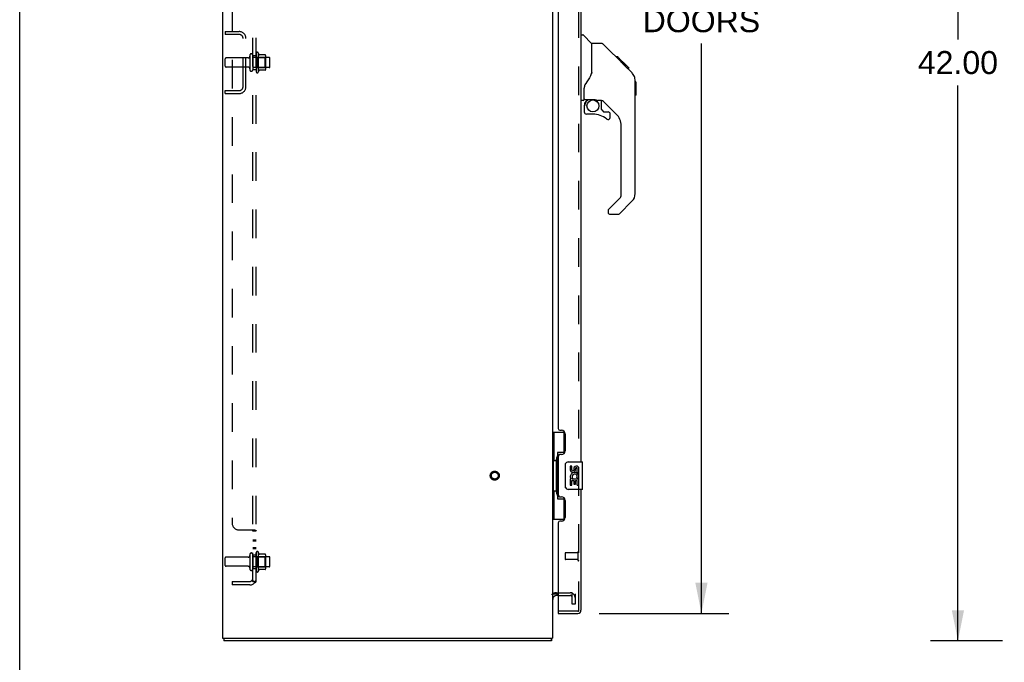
# Model space of a CAD drawing. Header units: inches. Extents: x 0 to 189, y 0 to 122.
# Tile 4 of 30: x 0 to 36, y 42 to 65. Entities that reach past the tile are written whole.
import ezdxf

# ---------------------------------------------------------------- set-up
doc = ezdxf.new("R2010")
doc.units = ezdxf.units.IN
doc.header["$LTSCALE"] = 10.388889
doc.header["$MEASUREMENT"] = 0
doc.linetypes.add('HIDDEN', pattern=[0.2, 0.1, -0.1])
doc.layers.get('0').update_dxf_attribs({"linetype": 'CONTINUOUS'})
for name, color, linetype in [('DEFAULT_2', 8, 'HIDDEN'), ('DIMENSIONS', 7, 'CONTINUOUS'), ('LEFT_OR_SECONDARY_DOOR_ASSEMBLY', 7, 'CONTINUOUS'), ('RIGHT_OR_MAIN_DOOR_ASSEMBLY', 7, 'CONTINUOUS'), ('SUBPANEL', 7, 'CONTINUOUS')]:
    doc.layers.add(name, color=color, linetype=linetype)
doc.styles.get("Standard").update_dxf_attribs({"font": 'arial.ttf'})
doc.dimstyles.new('DIMSTYLE_1', dxfattribs={"dimtxt": 0.833333, "dimasz": 1.111111, "dimexe": 0.09, "dimexo": 0.07, "dimgap": 0.0375, "dimtad": 0, "dimtih": 1, "dimtoh": 1, "dimzin": 4, "dimdsep": 46, "dimtxsty": 'Standard', "dimblk": '_FILLED', "dimblk1": '_FILLED', "dimblk2": '_FILLED', "dimcen": 0.09, "dimazin": 1, "dimtfac": 1, "dimtdec": 3, "dimtofl": 0, "dimtmove": 0, "dimatfit": 3, "dimldrblk": '_FILLED', "dimfxl": 0, "dimtolj": 1, "dimtzin": 4, "dimarcsym": 0})

# ---------------------------------------------------------------- blocks, each defined once
blk = doc.blocks.new('_FILLED')
at = {"color": 0, "linetype": 'ByBlock'}
blk.add_solid([(0, 0), (-1, 0.2), (-1, -0.2)], dxfattribs=at)
blk = doc.blocks.new('*D3')
at = {"layer": 'DIMENSIONS', "color": 2, "linetype": 'Continuous'}
for p, q in [((35.705, 84.677), (33.09, 84.677)), ((34.09, 84.677), (34.09, 64.51)), ((34.09, 42.677), (34.09, 62.843)), ((35.705, 42.677), (33.09, 42.677))]:
    blk.add_line(p, q, dxfattribs=at)
at = {"layer": 'DIMENSIONS', "color": 2, "linetype": 'Continuous', "xscale": 1.1111111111, "yscale": 1.1111111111, "zscale": 1.1111111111}
for p, rotation in [((34.09, 84.677), 90), ((34.09, 42.677), 270)]:
    blk.add_blockref('_FILLED', p, dxfattribs=dict(at, rotation=rotation))
at = {"layer": 'DIMENSIONS', "color": 2, "linetype": 'Continuous', "insert": (34.09, 64.093), "char_height": 0.8333, "width": 2.91202, "attachment_point": 2, "line_spacing_factor": 0.9}
blk.add_mtext('42.00', dxfattribs=at)
blk = doc.blocks.new('*D4')
at = {"layer": 'DIMENSIONS', "color": 2, "linetype": 'Continuous'}
for p, q in [((21.055, 83.677), (25.77, 83.677)), ((24.77, 83.677), (24.77, 67.279)), ((24.77, 43.677), (24.77, 64.362)), ((21.055, 43.677), (25.77, 43.677))]:
    blk.add_line(p, q, dxfattribs=at)
at = {"layer": 'DIMENSIONS', "color": 2, "linetype": 'Continuous', "xscale": 1.1111111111, "yscale": 1.1111111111, "zscale": 1.1111111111}
for p, rotation in [((24.77, 83.677), 90), ((24.77, 43.677), 270)]:
    blk.add_blockref('_FILLED', p, dxfattribs=dict(at, rotation=rotation))
at = {"layer": 'DIMENSIONS', "color": 2, "linetype": 'Continuous', "insert": (24.77, 66.862), "char_height": 0.8333, "width": 4.2627, "attachment_point": 2, "line_spacing_factor": 0.9}
blk.add_mtext('40.00\\PDOORS', dxfattribs=at)

msp = doc.modelspace()

# ---------------------------------------------------------------- linework, layer by layer
at = {"color": 7, "linetype": 'Continuous'}
for p, q in [((0, 0), (0, 122.222)), ((7.417, 42.781), (7.417, 42.677)), ((19.313, 42.781), (19.313, 42.677))]:
    msp.add_line(p, q, dxfattribs=at)
at = {"color": 3, "linetype": 'Continuous'}
for p, q in [((7.365, 84.573), (7.365, 42.781)), ((19.365, 84.573), (19.365, 42.781)), ((19.569, 44.375), (19.365, 44.375)), ((19.569, 44.323), (19.508, 44.323)), ((7.365, 42.781), (19.365, 42.781)), ((19.313, 42.677), (7.417, 42.677))]:
    msp.add_line(p, q, dxfattribs=at)
for points in [[(19.321, 42.714), (19.321, 42.709), (19.321, 42.704), (19.321, 42.699), (19.321, 42.695), (19.32, 42.692), (19.32, 42.689), (19.32, 42.686), (19.319, 42.683), (19.318, 42.681), (19.317, 42.679), (19.316, 42.678), (19.315, 42.677), (19.314, 42.677), (19.313, 42.677)], [(19.326, 42.781), (19.326, 42.78), (19.324, 42.774), (19.324, 42.768), (19.323, 42.762), (19.323, 42.756), (19.322, 42.75), (19.322, 42.744), (19.322, 42.738), (19.322, 42.732), (19.321, 42.714)]]:
    msp.add_lwpolyline(points, dxfattribs=at)
msp.add_arc((19.508, 44.18), 0.142, 90, 180, dxfattribs=at)
at = {"layer": 'DEFAULT_2', "color": 8, "linetype": 'HIDDEN'}
for p, q in [((7.469, 64.802), (7.469, 64.698)), ((7.469, 64.802), (7.973, 64.802)), ((7.973, 64.698), (7.469, 64.698)), ((8.115, 62.798), (8.115, 64.555)), ((8.219, 62.798), (8.219, 64.555)), ((7.469, 63.541), (7.469, 63.813)), ((8.301, 63.843), (7.499, 63.843)), ((8.363, 63.941), (8.363, 63.412)), ((8.469, 63.941), (8.469, 63.412)), ((9.064, 63.86), (8.469, 63.86)), ((8.594, 64.011), (8.594, 63.342)), ((8.614, 63.86), (8.594, 63.88)), ((8.614, 63.86), (8.614, 63.493)), ((8.614, 63.86), (8.91, 63.86)), ((8.664, 64.032), (8.664, 63.321)), ((8.92, 63.954), (8.692, 63.954)), ((8.91, 63.86), (8.93, 63.88)), ((8.91, 63.86), (8.91, 63.493)), ((8.93, 63.932), (8.93, 63.421)), ((9.094, 63.524), (9.094, 63.83)), ((8.301, 63.511), (7.499, 63.511)), ((9.064, 63.494), (8.469, 63.494)), ((8.614, 63.493), (8.594, 63.473)), ((8.614, 63.493), (8.91, 63.493)), ((8.92, 63.399), (8.692, 63.399)), ((8.91, 63.493), (8.93, 63.473)), ((7.469, 62.552), (7.469, 62.656)), ((7.469, 62.656), (7.973, 62.656)), ((7.469, 62.552), (7.973, 62.552)), ((8.363, 45.816), (8.363, 45.287)), ((8.469, 45.816), (8.469, 45.287)), ((8.594, 45.886), (8.594, 45.217)), ((8.664, 45.907), (8.664, 45.196)), ((8.92, 45.829), (8.692, 45.829)), ((8.93, 45.807), (8.93, 45.296)), ((7.469, 45.416), (7.469, 45.688)), ((8.301, 45.718), (7.499, 45.718)), ((9.064, 45.735), (8.469, 45.735)), ((8.614, 45.735), (8.594, 45.755)), ((8.614, 45.735), (8.91, 45.735)), ((8.614, 45.735), (8.614, 45.368)), ((8.91, 45.735), (8.93, 45.755)), ((8.91, 45.735), (8.91, 45.368)), ((9.094, 45.399), (9.094, 45.705)), ((8.301, 45.386), (7.499, 45.386)), ((9.064, 45.369), (8.469, 45.369)), ((8.614, 45.368), (8.594, 45.348)), ((8.614, 45.368), (8.91, 45.368)), ((8.92, 45.274), (8.692, 45.274)), ((8.91, 45.368), (8.93, 45.348)), ((19.508, 44.427), (20.004, 44.427)), ((20.074, 44.01), (20.074, 44.39)), ((20.178, 44.39), (20.178, 44.01)), ((19.569, 44.323), (20.004, 44.323)), ((20.178, 44.01), (20.074, 44.01))]:
    msp.add_line(p, q, dxfattribs=at)
for radius in [0.164, 0.124]:
    msp.add_circle((17.261, 48.677), radius, dxfattribs=at)
for centre, radius, start, end in [((7.973, 64.555), 0.246, 0, 90), ((7.973, 64.555), 0.142, 0, 90), ((8.633, 64.011), 0.0384, 34.4497, 180), ((7.499, 63.813), 0.03, 90, 180), ((8.301, 63.905), 0.0625, 270, 360), ((8.416, 63.941), 0.053, 360, 180), ((8.064, 63.677), 0.698, 23.9679, 30.6631), ((8.711, 63.964), 0.01, 203.9679, 270), ((8.92, 63.944), 0.01, 5.1938, 90), ((8.789, 63.932), 0.141, 0, 5.2081), ((9.064, 63.83), 0.03, 360, 90), ((7.499, 63.541), 0.03, 180, 270), ((8.301, 63.448), 0.0625, 0, 90), ((8.416, 63.412), 0.053, 180, 0), ((8.633, 63.342), 0.0384, 180, 325.5503), ((8.064, 63.677), 0.698, 329.3369, 336.0321), ((8.711, 63.389), 0.01, 90, 156.0321), ((8.92, 63.409), 0.01, 270, 354.8062), ((8.789, 63.421), 0.141, 354.7919, 360), ((9.064, 63.524), 0.03, 270, 0), ((7.973, 62.798), 0.246, 270, 360), ((7.973, 62.798), 0.142, 270, 360), ((8.416, 45.816), 0.053, 360, 180), ((8.633, 45.886), 0.0384, 34.4497, 180), ((8.064, 45.552), 0.698, 23.9679, 30.6631), ((8.711, 45.839), 0.01, 203.9679, 270), ((8.92, 45.819), 0.01, 5.1938, 90), ((8.789, 45.807), 0.141, 0, 5.2081), ((7.499, 45.688), 0.03, 90, 180), ((8.301, 45.78), 0.0625, 270, 360), ((9.064, 45.705), 0.03, 360, 90), ((7.499, 45.416), 0.03, 180, 270), ((8.301, 45.323), 0.0625, 0, 90), ((8.416, 45.287), 0.053, 180, 0), ((8.633, 45.217), 0.0384, 180, 325.5503), ((8.064, 45.552), 0.698, 329.3369, 336.0321), ((8.711, 45.264), 0.01, 90, 156.0321), ((8.92, 45.284), 0.01, 270, 354.8062), ((8.789, 45.296), 0.141, 354.7919, 360), ((9.064, 45.399), 0.03, 270, 0), ((19.508, 44.18), 0.246, 90, 135.7759), ((20.004, 44.253), 0.174, 0, 90), ((20.004, 44.253), 0.07, 0, 90)]:
    msp.add_arc(centre, radius, start, end, dxfattribs=at)
at = {"layer": 'LEFT_OR_SECONDARY_DOOR_ASSEMBLY', "color": 8, "linetype": 'HIDDEN'}
for p, q in [((20.319, 43.794), (20.319, 83.56)), ((19.819, 45.866), (19.819, 45.638)), ((20.276, 45.876), (19.829, 45.876)), ((20.276, 45.894), (20.276, 45.61)), ((20.276, 45.628), (19.829, 45.628)), ((20.277, 43.752), (19.589, 43.752))]:
    msp.add_line(p, q, dxfattribs=at)
at = {"layer": 'LEFT_OR_SECONDARY_DOOR_ASSEMBLY', "color": 3, "linetype": 'Continuous'}
for p, q in [((20.394, 78.177), (20.394, 49.177)), ((19.569, 76.969), (19.569, 50.384)), ((19.629, 50.324), (19.689, 50.324)), ((19.819, 50.194), (19.819, 49.574)), ((19.569, 49.384), (19.569, 47.969)), ((19.689, 49.444), (19.629, 49.444)), ((20.394, 48.177), (20.394, 43.794)), ((19.629, 47.909), (19.689, 47.909)), ((19.819, 47.779), (19.819, 47.159)), ((19.569, 46.969), (19.569, 43.772)), ((19.689, 47.029), (19.629, 47.029)), ((19.569, 43.677), (20.277, 43.677))]:
    msp.add_line(p, q, dxfattribs=at)
at = {"layer": 'LEFT_OR_SECONDARY_DOOR_ASSEMBLY', "color": 7, "linetype": 'Continuous'}
for p, q in [((20.394, 64.681), (20.457, 64.681)), ((20.782, 64.371), (20.484, 64.669)), ((21.149, 64.366), (20.788, 64.366)), ((20.788, 63.261), (20.788, 64.366)), ((21.97, 63.578), (21.205, 64.343)), ((21.726, 63.888), (21.659, 63.888)), ((21.733, 63.881), (21.666, 63.881)), ((21.743, 63.871), (21.676, 63.871)), ((21.75, 63.864), (21.683, 63.864)), ((21.757, 63.856), (21.691, 63.856)), ((21.777, 63.837), (21.71, 63.837)), ((22.142, 63.472), (21.726, 63.888)), ((21.8, 63.814), (21.733, 63.814)), ((21.823, 63.791), (21.756, 63.791)), ((21.847, 63.767), (21.78, 63.767)), ((21.871, 63.743), (21.804, 63.743)), ((21.894, 63.72), (21.827, 63.72)), ((21.916, 63.698), (21.85, 63.698)), ((21.937, 63.677), (21.87, 63.677)), ((21.954, 63.66), (21.887, 63.66)), ((21.967, 63.647), (21.9, 63.647)), ((21.971, 63.643), (21.904, 63.643)), ((21.973, 63.641), (21.906, 63.641)), ((21.974, 63.64), (21.907, 63.64)), ((21.974, 63.64), (21.908, 63.64)), ((21.956, 63.59), (21.908, 63.639)), ((21.977, 63.637), (21.91, 63.637)), ((21.981, 63.633), (21.915, 63.633)), ((21.987, 63.627), (21.92, 63.627)), ((22.001, 63.613), (21.934, 63.613)), ((22.016, 63.598), (21.949, 63.598)), ((21.969, 63.577), (21.956, 63.59)), ((22.024, 63.59), (21.957, 63.59)), ((22.03, 63.584), (21.964, 63.584)), ((21.969, 63.577), (22.248, 63.299)), ((22.042, 63.571), (21.976, 63.571)), ((22.048, 63.566), (21.981, 63.566)), ((22.051, 63.563), (21.984, 63.563)), ((22.052, 63.562), (21.986, 63.562)), ((22.053, 63.561), (21.986, 63.561)), ((22.053, 63.561), (21.986, 63.561)), ((22.071, 63.477), (22.137, 63.477)), ((22.139, 63.475), (22.072, 63.475)), ((22.142, 63.472), (22.075, 63.472)), ((22.268, 63.277), (22.248, 63.299)), ((22.363, 63.021), (22.361, 63.052)), ((22.363, 58.918), (22.363, 63.021)), ((22.382, 62.97), (22.363, 62.99)), ((22.382, 62.97), (22.382, 62.494)), ((20.512, 62.338), (20.512, 62.745)), ((20.473, 62.299), (20.394, 62.299)), ((20.532, 62.34), (20.827, 62.34)), ((20.57, 62.26), (20.65, 62.34)), ((20.576, 62.254), (20.573, 62.257)), ((20.58, 62.251), (20.576, 62.254)), ((20.584, 62.246), (20.58, 62.251)), ((21.1, 62.299), (21.012, 62.299)), ((21.142, 61.967), (21.142, 62.294)), ((21.678, 61.802), (21.176, 62.304)), ((22.382, 62.494), (22.363, 62.474)), ((20.512, 62.121), (20.512, 61.883)), ((21.146, 61.959), (21.217, 61.887)), ((20.827, 61.805), (20.591, 61.805)), ((21.226, 61.883), (21.378, 61.883)), ((21.457, 61.685), (21.457, 61.805)), ((21.851, 58.833), (21.851, 61.385)), ((21.392, 58.342), (21.828, 58.777)), ((22.247, 58.64), (21.795, 58.188)), ((21.378, 58.308), (21.378, 58.244)), ((21.739, 58.165), (21.457, 58.165)), ((19.365, 50.252), (19.806, 50.252)), ((19.404, 50.252), (19.404, 49.227)), ((19.769, 50.252), (19.769, 49.472)), ((19.769, 49.517), (19.542, 49.517)), ((19.542, 49.517), (19.542, 47.837)), ((19.383, 49.227), (19.505, 49.227)), ((19.383, 49.227), (19.383, 48.127)), ((19.505, 49.257), (19.505, 49.277)), ((19.505, 48.127), (19.505, 49.227)), ((19.829, 48.277), (19.829, 49.077)), ((19.929, 49.177), (20.439, 49.177)), ((20.067, 49.022), (20.004, 49.022)), ((20.004, 49.022), (20.004, 48.886)), ((20.067, 48.886), (20.067, 49.022)), ((20.454, 48.192), (20.454, 49.162)), ((20.132, 48.949), (20.133, 48.88)), ((20.193, 48.886), (20.193, 48.928)), ((20.256, 48.792), (20.256, 48.928)), ((20.256, 48.792), (20.317, 48.792)), ((20.317, 48.792), (20.317, 48.949)), ((20.317, 48.608), (20.317, 48.661)), ((20.023, 48.561), (20.004, 48.561)), ((20.004, 48.561), (20.004, 48.331)), ((20.004, 48.331), (20.067, 48.331)), ((20.057, 48.561), (20.084, 48.58)), ((20.057, 48.561), (20.317, 48.561)), ((20.067, 48.498), (20.132, 48.498)), ((20.067, 48.331), (20.067, 48.498)), ((20.132, 48.498), (20.132, 48.362)), ((20.132, 48.362), (20.193, 48.362)), ((20.193, 48.498), (20.256, 48.498)), ((20.193, 48.362), (20.193, 48.498)), ((20.248, 48.597), (20.306, 48.572)), ((20.256, 48.331), (20.256, 48.498)), ((20.256, 48.331), (20.317, 48.331)), ((20.317, 48.331), (20.317, 48.561)), ((19.383, 48.127), (19.505, 48.127)), ((19.404, 48.127), (19.404, 47.102)), ((19.505, 48.076), (19.505, 48.096)), ((20.439, 48.177), (19.929, 48.177)), ((19.542, 47.837), (19.769, 47.837)), ((19.769, 47.882), (19.769, 47.102)), ((19.365, 47.102), (19.806, 47.102)), ((19.569, 43.752), (19.589, 43.752)), ((19.569, 43.752), (19.569, 43.677))]:
    msp.add_line(p, q, dxfattribs=at)
for points in [[(21.205, 64.343), (21.197, 64.349), (21.188, 64.355), (21.179, 64.36), (21.169, 64.363), (21.159, 64.365), (21.149, 64.366)], [(21.908, 63.639), (21.887, 63.66), (21.865, 63.682), (21.843, 63.704)], [(20.788, 63.324), (20.767, 63.266), (20.736, 63.197), (20.7, 63.127), (20.658, 63.054), (20.611, 62.981), (20.565, 62.916)], [(22.363, 63.021), (22.362, 63.051), (22.356, 63.092), (22.347, 63.133), (22.333, 63.172), (22.315, 63.209), (22.293, 63.244), (22.268, 63.277)], [(20.565, 62.916), (20.554, 62.899), (20.539, 62.87), (20.527, 62.838), (20.518, 62.804), (20.513, 62.769), (20.512, 62.745)], [(20.573, 62.257), (20.572, 62.259), (20.571, 62.26), (20.57, 62.26), (20.57, 62.26)], [(20.827, 62.34), (20.835, 62.34), (20.854, 62.339), (20.875, 62.336), (20.895, 62.333), (20.915, 62.328), (20.932, 62.323), (20.948, 62.317), (20.962, 62.312), (20.975, 62.308), (20.985, 62.304), (20.994, 62.302), (21.003, 62.3), (21.01, 62.299), (21.012, 62.299)], [(20.584, 62.246), (20.575, 62.236), (20.566, 62.225), (20.558, 62.214), (20.552, 62.201), (20.546, 62.189), (20.541, 62.176), (20.537, 62.162), (20.534, 62.149), (20.533, 62.135), (20.532, 62.121)], [(19.542, 49.493), (19.542, 49.489), (19.543, 49.486), (19.544, 49.482), (19.545, 49.477), (19.547, 49.473), (19.549, 49.468), (19.551, 49.462), (19.554, 49.456), (19.558, 49.45), (19.561, 49.443), (19.566, 49.435), (19.571, 49.428), (19.576, 49.419), (19.578, 49.416)], [(19.829, 49.077), (19.829, 49.083), (19.83, 49.089), (19.831, 49.095), (19.832, 49.101), (19.834, 49.107), (19.836, 49.113)], [(19.836, 48.24), (19.834, 48.246), (19.832, 48.252), (19.831, 48.258), (19.83, 48.264), (19.829, 48.27), (19.829, 48.277)], [(19.578, 47.938), (19.576, 47.934), (19.571, 47.926), (19.566, 47.918), (19.561, 47.91), (19.558, 47.904), (19.554, 47.897), (19.551, 47.891), (19.549, 47.886), (19.547, 47.88), (19.545, 47.876), (19.544, 47.871), (19.543, 47.867), (19.542, 47.864), (19.542, 47.86)]]:
    msp.add_lwpolyline(points, dxfattribs=at)
msp.add_circle((20.827, 62.1), 0.217, dxfattribs=at)
for centre, radius, start, end in [((20.457, 64.641), 0.0394, 45, 90), ((20.768, 64.357), 0.0197, 7.5, 45), ((21.93, 63.005), 0.433, 42.2386, 42.7273), ((20.473, 62.338), 0.0394, 270, 360), ((20.532, 62.36), 0.0197, 180, 270), ((20.709, 62.121), 0.197, 135, 180), ((21.1, 62.102), 0.197, 45, 90), ((21.154, 61.967), 0.0118, 180, 225), ((20.591, 61.883), 0.0787, 180, 270), ((20.827, 61.017), 0.787, 50.4788, 90), ((21.226, 61.895), 0.0118, 225, 270), ((21.378, 61.685), 0.0787, 230.4788, 360), ((21.378, 61.805), 0.0787, 0, 90), ((21.26, 61.385), 0.591, 0, 45), ((21.772, 58.833), 0.0787, 315, 360), ((21.969, 58.918), 0.394, 315, 360), ((21.426, 58.308), 0.0472, 135, 180), ((21.457, 58.244), 0.0787, 180, 270), ((21.739, 58.244), 0.0787, 270, 315), ((19.929, 49.077), 0.1, 90, 158.7946), ((20.225, 48.928), 0.0943, 71.7267, 167.4338), ((20.225, 48.928), 0.0943, 12.5402, 71.701), ((20.439, 49.162), 0.015, 0, 90), ((20.099, 48.886), 0.0943, 180, 360), ((20.158, 48.634), 0.154, 161.4199, 206.1963), ((20.162, 48.635), 0.157, 9.7031, 161.8791), ((20.099, 48.886), 0.0314, 180, 261.2295), ((20.162, 48.635), 0.0943, 336.5966, 215.1122), ((20.098, 48.891), 0.0362, 263.4285, 341.7628), ((20.225, 48.928), 0.0314, 0, 180.0485), ((20.162, 48.635), 0.157, 205.737, 207.8532), ((20.162, 48.635), 0.157, 336.5966, 350.2969), ((19.929, 48.277), 0.1, 201.205, 270), ((20.439, 48.192), 0.015, 270, 360)]:
    msp.add_arc(centre, radius, start, end, dxfattribs=at)
at = {"layer": 'LEFT_OR_SECONDARY_DOOR_ASSEMBLY', "color": 3, "linetype": 'Continuous'}
for centre, radius, start, end in [((19.629, 50.384), 0.06, 180, 270), ((19.689, 50.194), 0.13, 0, 90), ((19.629, 49.384), 0.06, 90, 179.9999), ((19.689, 49.574), 0.13, 270, 360), ((19.629, 47.969), 0.06, 180, 270), ((19.689, 47.779), 0.13, 0, 90), ((19.629, 46.969), 0.06, 90, 179.9999), ((19.689, 47.159), 0.13, 270, 360), ((19.589, 43.772), 0.02, 180, 270), ((20.277, 43.794), 0.117, 270, 360)]:
    msp.add_arc(centre, radius, start, end, dxfattribs=at)
at = {"layer": 'LEFT_OR_SECONDARY_DOOR_ASSEMBLY', "color": 8, "linetype": 'HIDDEN'}
for centre, radius, start, end in [((19.829, 45.866), 0.01, 90, 180), ((20.298, 45.894), 0.0215, 0, 180), ((19.829, 45.638), 0.01, 180, 270), ((20.298, 45.61), 0.0215, 180, 360), ((20.277, 43.794), 0.042, 270, 360)]:
    msp.add_arc(centre, radius, start, end, dxfattribs=at)
at = {"layer": 'LEFT_OR_SECONDARY_DOOR_ASSEMBLY', "color": 7, "linetype": 'Continuous'}
for centre, start_param, end_param in [((19.609, 49.267), 0.699287, 1.51401), ((19.609, 49.267), -4.655602, -3.84088), ((19.609, 48.086), 0.699287, 1.51401), ((19.609, 48.086), -4.655602, -3.84088)]:
    msp.add_ellipse(centre, major_axis=(0, 0.18), ratio=0.579493, start_param=start_param, end_param=end_param, dxfattribs=at)
at = {"layer": 'RIGHT_OR_MAIN_DOOR_ASSEMBLY', "color": 8, "linetype": 'HIDDEN'}
for p, q in [((20.319, 43.794), (20.319, 83.56)), ((20.277, 43.752), (19.589, 43.752))]:
    msp.add_line(p, q, dxfattribs=at)
at = {"layer": 'RIGHT_OR_MAIN_DOOR_ASSEMBLY', "color": 7, "linetype": 'Continuous'}
msp.add_line((21.392, 58.342), (21.392, 58.342), dxfattribs=at)
for centre, radius, start, end in [((21.93, 63.005), 0.433, 42.2386, 42.7273), ((20.709, 62.121), 0.197, 135, 180), ((20.591, 61.883), 0.0787, 180, 270), ((21.378, 61.685), 0.0787, 230.4788, 360), ((21.378, 61.805), 0.0787, 0, 90), ((21.969, 58.918), 0.394, 315, 360), ((21.739, 58.244), 0.0787, 300, 307.5)]:
    msp.add_arc(centre, radius, start, end, dxfattribs=at)
at = {"layer": 'RIGHT_OR_MAIN_DOOR_ASSEMBLY', "color": 8, "linetype": 'HIDDEN'}
msp.add_arc((20.277, 43.794), 0.042, 270, 360, dxfattribs=at)
at = {"layer": 'SUBPANEL', "color": 8, "linetype": 'HIDDEN'}
for p, q in [((8.469, 44.833), (8.469, 82.52)), ((8.594, 44.833), (8.594, 82.52)), ((7.719, 80.395), (7.719, 46.958)), ((8.469, 63.927), (8.594, 63.927)), ((8.469, 63.427), (8.594, 63.427)), ((7.969, 46.708), (8.54, 46.708)), ((8.444, 46.708), (8.443, 46.706)), ((8.456, 46.687), (8.458, 46.686)), ((8.469, 46.673), (8.594, 46.673)), ((8.581, 46.688), (8.584, 46.686)), ((8.469, 46.347), (8.594, 46.347)), ((8.469, 46.311), (8.594, 46.311)), ((8.469, 46.066), (8.594, 46.066)), ((8.469, 46.03), (8.594, 46.03)), ((8.469, 45.802), (8.594, 45.802)), ((8.469, 45.302), (8.594, 45.302)), ((7.719, 44.833), (8.357, 44.833)), ((7.719, 44.833), (7.719, 44.708)), ((8.54, 44.794), (8.444, 44.874)), ((8.469, 44.833), (8.594, 44.833)), ((8.357, 44.708), (7.719, 44.708))]:
    msp.add_line(p, q, dxfattribs=at)
for points in [[(8.444, 46.708), (8.443, 46.706), (8.443, 46.705), (8.443, 46.703), (8.443, 46.702), (8.444, 46.7), (8.444, 46.699), (8.445, 46.697), (8.446, 46.696), (8.447, 46.695), (8.448, 46.693), (8.45, 46.692), (8.451, 46.691), (8.453, 46.689), (8.454, 46.688), (8.456, 46.687)], [(8.443, 46.705), (8.443, 46.703), (8.443, 46.702), (8.444, 46.7)], [(8.444, 46.699), (8.445, 46.697), (8.446, 46.696), (8.447, 46.695)], [(8.448, 46.693), (8.45, 46.692), (8.451, 46.691), (8.453, 46.689)], [(8.458, 46.686), (8.46, 46.684), (8.462, 46.683), (8.463, 46.682), (8.465, 46.681), (8.466, 46.679), (8.467, 46.678), (8.468, 46.676), (8.469, 46.675), (8.469, 46.674), (8.469, 46.673)], [(8.462, 46.683), (8.463, 46.682), (8.465, 46.681), (8.466, 46.679), (8.467, 46.678), (8.468, 46.676), (8.469, 46.675), (8.469, 46.674), (8.469, 46.673)], [(8.54, 46.708), (8.542, 46.706), (8.545, 46.705), (8.547, 46.703), (8.55, 46.702), (8.554, 46.7), (8.557, 46.698), (8.561, 46.697)], [(8.542, 46.706), (8.545, 46.705), (8.547, 46.703)], [(8.561, 46.697), (8.568, 46.694), (8.572, 46.692), (8.575, 46.691)], [(8.575, 46.691), (8.578, 46.689), (8.581, 46.688), (8.584, 46.686), (8.587, 46.684), (8.589, 46.682), (8.591, 46.681), (8.592, 46.679), (8.593, 46.677), (8.594, 46.675), (8.594, 46.674), (8.594, 46.673)], [(8.587, 46.684), (8.589, 46.682), (8.591, 46.681), (8.592, 46.679), (8.593, 46.677)], [(8.594, 46.675), (8.594, 46.674), (8.594, 46.673)], [(8.444, 44.874), (8.443, 44.873), (8.443, 44.872), (8.443, 44.872), (8.443, 44.871), (8.444, 44.87), (8.444, 44.869), (8.445, 44.868), (8.446, 44.866), (8.447, 44.865), (8.448, 44.863), (8.45, 44.862), (8.451, 44.86), (8.454, 44.857)], [(8.454, 44.857), (8.456, 44.855), (8.458, 44.853), (8.46, 44.851), (8.462, 44.848), (8.463, 44.846), (8.465, 44.844), (8.466, 44.842), (8.467, 44.84), (8.468, 44.838), (8.469, 44.836), (8.469, 44.834), (8.469, 44.833)], [(8.529, 44.833), (8.529, 44.833), (8.529, 44.833), (8.529, 44.833), (8.528, 44.833), (8.528, 44.833), (8.528, 44.833), (8.527, 44.833), (8.527, 44.833), (8.526, 44.833), (8.526, 44.833), (8.525, 44.833), (8.525, 44.833), (8.524, 44.833), (8.523, 44.834), (8.523, 44.834), (8.522, 44.834), (8.522, 44.834), (8.521, 44.834), (8.52, 44.834), (8.519, 44.834), (8.519, 44.835), (8.518, 44.835), (8.517, 44.835), (8.517, 44.835), (8.516, 44.835), (8.515, 44.835), (8.514, 44.836), (8.514, 44.836), (8.513, 44.836), (8.512, 44.836), (8.511, 44.836), (8.51, 44.837), (8.51, 44.837), (8.509, 44.837), (8.508, 44.837), (8.507, 44.838), (8.506, 44.838), (8.505, 44.838), (8.505, 44.838), (8.504, 44.839), (8.503, 44.839), (8.502, 44.839), (8.501, 44.839), (8.5, 44.84), (8.499, 44.84), (8.498, 44.84), (8.498, 44.841), (8.497, 44.841), (8.496, 44.841), (8.495, 44.842), (8.494, 44.842), (8.493, 44.843), (8.492, 44.843), (8.491, 44.843), (8.49, 44.844), (8.489, 44.844), (8.488, 44.845), (8.487, 44.845), (8.486, 44.845), (8.485, 44.846), (8.484, 44.846), (8.483, 44.847), (8.482, 44.847), (8.481, 44.847), (8.48, 44.848), (8.479, 44.848), (8.478, 44.849), (8.478, 44.849), (8.477, 44.849), (8.476, 44.85), (8.475, 44.85), (8.474, 44.851), (8.474, 44.851), (8.473, 44.851), (8.472, 44.852), (8.472, 44.852), (8.471, 44.852), (8.47, 44.853), (8.47, 44.853), (8.469, 44.853), (8.468, 44.854), (8.468, 44.854), (8.467, 44.854), (8.467, 44.855), (8.466, 44.855), (8.466, 44.855), (8.466, 44.856), (8.465, 44.856), (8.465, 44.856)], [(8.465, 44.856), (8.465, 44.856), (8.465, 44.856), (8.465, 44.856), (8.465, 44.856), (8.465, 44.856), (8.466, 44.855), (8.466, 44.855), (8.466, 44.855), (8.467, 44.855), (8.467, 44.854), (8.468, 44.854), (8.468, 44.854), (8.468, 44.853), (8.469, 44.853)], [(8.526, 44.833), (8.526, 44.833), (8.527, 44.833), (8.527, 44.833), (8.528, 44.833), (8.528, 44.833), (8.528, 44.833), (8.529, 44.833), (8.529, 44.833), (8.529, 44.833)], [(8.54, 44.794), (8.542, 44.796), (8.545, 44.799), (8.547, 44.801), (8.55, 44.803), (8.554, 44.804), (8.557, 44.806), (8.561, 44.808), (8.564, 44.81), (8.572, 44.813)], [(8.572, 44.813), (8.575, 44.814), (8.578, 44.816), (8.581, 44.817), (8.584, 44.819), (8.587, 44.821), (8.589, 44.823), (8.591, 44.824), (8.592, 44.826), (8.593, 44.828), (8.594, 44.83), (8.594, 44.831), (8.594, 44.833)]]:
    msp.add_lwpolyline(points, dxfattribs=at)
for centre, radius, start, end in [((7.969, 46.958), 0.25, 180, 270), ((8.357, 44.945), 0.237, 270, 360), ((8.357, 44.945), 0.112, 270, 360)]:
    msp.add_arc(centre, radius, start, end, dxfattribs=at)

# ---------------------------------------------------------------- dimensions: what is measured, and where the dimension line sits
at = {"layer": 'DIMENSIONS', "color": 2, "linetype": 'Continuous'}
dim = msp.add_linear_dim(base=(34.09, 42.677), p1=(35.775, 84.677), p2=(35.775, 42.677), angle=270, dimstyle='DIMSTYLE_1', dxfattribs=at)
dim.commit()
dim.dimension.update_dxf_attribs({"geometry": '*D3', "text_midpoint": (34.068, 63.672), "dimtype": 160})
dim = msp.add_linear_dim(base=(24.77, 83.677), p1=(20.985, 43.677), p2=(20.985, 83.677), angle=90, text='<>\\PDOORS', dimstyle='DIMSTYLE_1', dxfattribs=at)
dim.commit()
dim.dimension.update_dxf_attribs({"geometry": '*D4', "text_midpoint": (24.77, 65.821), "dimtype": 160})

doc.saveas('drawing.dxf')
